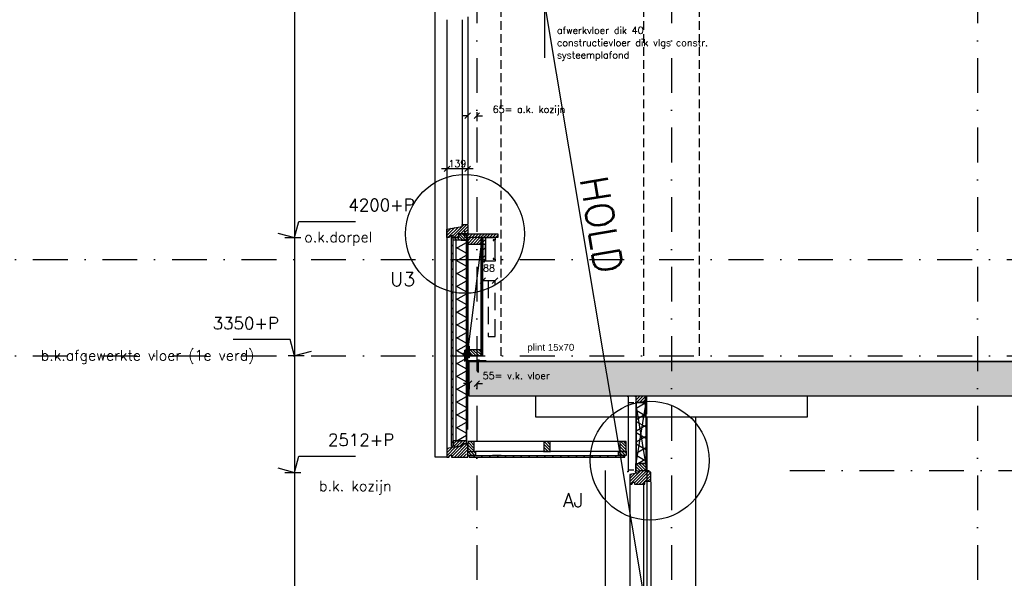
# Model space of a CAD drawing. Extents: x 0 to 317513, y 0 to 193913.
# Tile 11 of 105: x 164736 to 171814, y 152400 to 156416. Entities that reach past the tile are written whole.
import ezdxf

# ---------------------------------------------------------------- set-up
doc = ezdxf.new("R2010")
doc.units = 0
doc.header["$LTSCALE"] = 20
doc.header["$MEASUREMENT"] = 0
doc.header["$PDSIZE"] = -1
for name, pattern in [('DASHDOT', [25, 12.5, -6.25, 0, -6.25]), ('DD1', [2.66667, 1.66667, -0.5, 0, -0.5]), ('HIDDEN', [9.375, 6.25, -3.125]), ('HIDDEN2', [4.6875, 3.125, -1.5625])]:
    doc.linetypes.add(name, pattern=pattern)
doc.layers.get('0').update_dxf_attribs({"linetype": 'CONTINUOUS'})
doc.layers.get('DEFPOINTS').update_dxf_attribs({"linetype": 'CONTINUOUS'})
for name, color, linetype in [('25', 7, 'CONTINUOUS'), ('_DETAILNUMMERS', 4, 'CONTINUOUS'), ('_DETAILNUMMERSTEKST', 4, 'CONTINUOUS'), ('A--01A1_ACEER', 1, 'CONTINUOUS'), ('A--A21--_F-23-', 9, 'CONTINUOUS'), ('A--A23--_F--3-', 9, 'CONTINUOUS'), ('A--A25--_F--3-', 9, 'CONTINUOUS'), ('A--A35--_F--3-', 9, 'CONTINUOUS'), ('A--A42--_F--3-', 9, 'CONTINUOUS'), ('A--A42--_F-23-', 9, 'CONTINUOUS'), ('A--L$7A-_STRAMIEN', 1, 'DASHDOT'), ('A--L13D3_VLOEREN', 3, 'CONTINUOUS'), ('A--L21--', 3, 'CONTINUOUS'), ('A--L21--_F--3-', 7, 'CONTINUOUS'), ('A--L21--_F-23-', 4, 'CONTINUOUS'), ('A--L22--', 3, 'CONTINUOUS'), ('A--L22DC4_BINNENWAND', 4, 'HIDDEN'), ('A--L23--', 7, 'CONTINUOUS'), ('A--L23--_F--3-', 7, 'CONTINUOUS'), ('A--L25--', 7, 'CONTINUOUS'), ('A--L25--_F-23-', 7, 'CONTINUOUS'), ('A--L28D1_KONSTRUKTIES', 1, 'CONTINUOUS'), ('A--L28DC1_KONSTRUKTIES', 1, 'HIDDEN2'), ('A--L30--', 7, 'CONTINUOUS'), ('A--L30--_F123-', 7, 'CONTINUOUS'), ('A--L31--', 2, 'CONTINUOUS'), ('A--L31--_F--3-', 7, 'CONTINUOUS'), ('A--L31--_F123--A1-BINNENKOZ', 1, 'CONTINUOUS'), ('A--L31A1_BUITENKOZIJN', 1, 'CONTINUOUS'), ('A--L31D1_BUITENKOZIJN', 1, 'CONTINUOUS'), ('A--L35--', 7, 'CONTINUOUS'), ('A--L35--_F-23-', 7, 'CONTINUOUS'), ('A--L351-_F-23-', 7, 'CONTINUOUS'), ('A--L42--', 7, 'CONTINUOUS'), ('A--L42--_F--3-', 7, 'CONTINUOUS'), ('A--L42--_F-23-', 7, 'CONTINUOUS'), ('A--M$1A-_F123-', 1, 'CONTINUOUS'), ('A--M01A1_MAATVOERING', 1, 'CONTINUOUS'), ('A--M01B1_HOOGTE_MAATV', 1, 'CONTINUOUS'), ('A--T$1A-_F123_20', 1, 'CONTINUOUS'), ('A--T01A-25_TEKST', 2, 'CONTINUOUS'), ('A--T01B2_HOOGTE_MAATV', 2, 'CONTINUOUS'), ('A--T01B3_HOOGTE_MAATV', 3, 'CONTINUOUS'), ('A--T1$A-_F123-_0_18MM', 1, 'CONTINUOUS'), ('STRAMIEN', 8, 'DD1'), ('X--LR---_CP', 7, 'CONTINUOUS')]:
    doc.layers.add(name, color=color, linetype=linetype)
doc.styles.add('ALFA-0_18', font='ROMANS.shx')
doc.styles.add('ALFA-0_25', font='ROMANS')
doc.styles.add('EB2', font='ARIAL.TTF')
doc.styles.add('HIEMSTRA', font='romans.shx')
doc.styles.add('HOOGTEXT', font='ROMANS.shx', dxfattribs={"height": 2.5})
doc.dimstyles.new('STANDARD$0', dxfattribs={"dimscale": 50, "dimtxt": 2.5, "dimasz": 2, "dimexe": 2, "dimexo": 0, "dimgap": 2, "dimtad": 1, "dimdec": 0, "dimzin": 0, "dimdsep": 46, "dimtxsty": 'ALFA-0_25', "dimblk1": 'OBLIQUE', "dimblk2": 'OBLIQUE', "dimsah": 1, "dimcen": -3, "dimdle": 2, "dimclrd": 1, "dimclre": 1, "dimclrt": 2, "dimadec": 0, "dimazin": 0, "dimtfac": 0.666667, "dimtofl": 0, "dimtmove": 2, "dimatfit": 3, "dimldrblk": 'OBLIQUE', "dimfxl": 0, "dimtvp": 0.833333, "dimtolj": 1, "dimtzin": 0, "dimarcsym": 0})
pattern_1 = [(45, (0, 0), (-10.6066, 10.6066), [])]

# ---------------------------------------------------------------- blocks, each defined once
blk = doc.blocks.new('*U818')
at = {"layer": 'A--L23--_F--3-', "color": 2, "linetype": 'Continuous'}
blk.add_lwpolyline([(0, 0), (0, -20), (-16133.2, -20), (-16133.2, 0)], dxfattribs=at)
blk = doc.blocks.new('Q031612-')
at = {"layer": 'A--L35--_F-23-', "color": 1, "linetype": 'Continuous'}
for points in [[(0, 0), (0, 11), (-4.5, 11), (-5, 10.5), (-5, -10.5), (-4.5, -11), (0, -11), (0, -4.7), (-4.5, -4.7), (0, -4.7), (0, -11), (-4.5, -11), (-5, -10.5), (-5, -4.2), (-4.5, -4.7), (-5, -5.2)], [(-5, 4.4), (-4.5, 4.9), (-5, 5.4)], [(-4.5, 4.9), (0, 4.9), (0, -4.7)], [(34, 4.5), (32.9, -4.4)], [(33, 4.5), (33, -4.4)], [(35.6, 4.5), (34.5, -4.4)], [(37.1, 4.5), (36, -4.4)], [(38.6, 4.5), (37.5, -4.4)], [(40.1, 4.5), (39, -4.4)], [(41.6, 4.5), (40.5, -4.4)], [(43.1, 4.5), (42, -4.4)], [(44.6, 4.5), (43.5, -4.4)], [(46.1, 4.5), (45, -4.4)], [(47.6, 4.5), (46.5, -4.4)], [(49.2, 4.5), (48.1, -4.4)], [(50.7, 4.5), (49.6, -4.4)], [(52.2, 4.5), (51.1, -4.4)], [(53.7, 4.5), (52.6, -4.4)], [(55.2, 4.5), (54.1, -4.4)], [(56.7, 4.5), (55.6, -4.4)], [(58.2, 4.5), (57.1, -4.4)], [(59.7, 4.5), (58.6, -4.4)], [(61.3, 4.5), (60.2, -4.4)], [(62.8, 4.5), (61.7, -4.4)], [(64.3, 4.5), (63.2, -4.4)], [(65.8, 4.5), (64.7, -4.4)], [(67.3, 4.5), (66.2, -4.4)], [(68.8, 4.5), (67.7, -4.4)], [(70.3, 4.5), (69.2, -4.4)], [(71.8, 4.5), (70.7, -4.4)], [(73.3, 4.5), (72.2, -4.4)], [(74.9, 4.5), (73.8, -4.4)], [(76.4, 4.5), (75.3, -4.4)], [(77.9, 4.5), (76.8, -4.4)], [(79.4, 4.5), (78.3, -4.4)], [(80, -2.8), (79.8, -4.1)]]:
    blk.add_lwpolyline(points, dxfattribs=at)
blk.add_lwpolyline([(80, 4), (79.5, 4.5), (0, 4.5), (0, -4.4), (79.5, -4.4), (80, -3.9)], close=True, dxfattribs=at)
at = {"layer": 'A--L351-_F-23-', "color": 1, "linetype": 'DASHDOT'}
blk.add_lwpolyline([(-7.9, 0), (84, 0)], dxfattribs=at)
at = {"layer": 'X--LR---_CP', "color": 1, "linetype": 'DASHDOT'}
blk.add_point((0, 0), dxfattribs=at)
blk.add_point((0, 0), dxfattribs=at)
blk.add_point((0, 0), dxfattribs=at)
blk = doc.blocks.new('Q031612A')
at = {"layer": 'A--L35--_F-23-', "color": 1, "linetype": 'Continuous'}
for points in [[(0, 0), (0, 11), (-4.5, 11), (-5, 10.5), (-5, -10.5), (-4.5, -11), (0, -11), (0, -4.7), (-4.5, -4.7), (0, -4.7), (0, -11), (-4.5, -11), (-5, -10.5), (-5, -4.2), (-4.5, -4.7), (-5, -5.2)], [(-5, 4.4), (-4.5, 4.9), (-5, 5.4)], [(-4.5, 4.9), (0, 4.9), (0, -4.7)], [(1.7, 4.5), (0.6, -4.4)], [(0.6, 4.5), (0.6, -4.4)], [(3.2, 4.5), (2.1, -4.4)], [(4.7, 4.5), (3.6, -4.4)], [(6.2, 4.5), (5.1, -4.4)], [(7.7, 4.5), (6.6, -4.4)], [(9.2, 4.5), (8.1, -4.4)], [(10.7, 4.5), (9.6, -4.4)], [(12.3, 4.5), (11.2, -4.4)], [(13.8, 4.5), (12.7, -4.4)], [(15.3, 4.5), (14.2, -4.4)], [(16.8, 4.5), (15.7, -4.4)], [(18.3, 4.5), (17.2, -4.4)], [(19.8, 4.5), (18.7, -4.4)], [(21.3, 4.5), (20.2, -4.4)], [(22.8, 4.5), (21.7, -4.4)], [(24.3, 4.5), (23.2, -4.4)], [(25.9, 4.5), (24.8, -4.4)], [(27.4, 4.5), (26.3, -4.4)], [(28.9, 4.5), (27.8, -4.4)], [(30.4, 4.5), (29.3, -4.4)], [(31.9, 4.5), (30.8, -4.4)], [(33.4, 4.5), (32.3, -4.4)], [(34.9, 4.5), (33.8, -4.4)], [(36.4, 4.5), (35.3, -4.4)], [(37.9, 4.5), (36.8, -4.4)], [(39.5, 4.5), (38.4, -4.4)], [(41, 4.5), (39.9, -4.4)], [(42.5, 4.5), (41.4, -4.4)], [(44, 4.5), (42.9, -4.4)], [(45.5, 4.5), (44.4, -4.4)], [(47, 4.5), (45.9, -4.4)], [(47.6, -2.8), (47.5, -4.1)]]:
    blk.add_lwpolyline(points, dxfattribs=at)
blk.add_lwpolyline([(47.6, 4), (47.1, 4.5), (0, 4.5), (0, -4.4), (47.1, -4.4), (47.6, -3.9)], close=True, dxfattribs=at)
at = {"layer": 'A--L351-_F-23-', "color": 1, "linetype": 'DASHDOT'}
blk.add_lwpolyline([(-7.9, 0), (51.6, 0)], dxfattribs=at)
at = {"layer": 'X--LR---_CP', "color": 1, "linetype": 'DASHDOT'}
blk.add_point((0, 0), dxfattribs=at)
blk.add_point((0, 0), dxfattribs=at)
blk.add_point((0, 0), dxfattribs=at)
blk = doc.blocks.new('*U771')
at = {"layer": 'A--A42--_F-23-', "linetype": 'Continuous'}
h = blk.add_hatch(dxfattribs=at)
h.set_pattern_fill('ALFALINE', color=256, scale=40, style=0)
h.set_pattern_definition([(45, (-167967.344, -153277.923), (-28.284271, 28.284271), [])])
h.paths.add_polyline_path([(0, 0), (0, 6), (1119, 6), (1119, 0), (1119, -6), (0, -6)])
at = {"layer": 'A--L42--_F-23-', "color": 2, "linetype": 'Continuous'}
for points in [[(0, 0), (0, 6), (1119, 6), (1119, 0)], [(0, 0), (0, -6), (1119, -6), (1119, 0)]]:
    blk.add_lwpolyline(points, dxfattribs=at)
blk = doc.blocks.new('*U770')
at = {"layer": 'A--A42--_F-23-', "linetype": 'Continuous'}
h = blk.add_hatch(dxfattribs=at)
h.set_pattern_fill('ALFALINE', color=256, scale=40, style=0)
h.set_pattern_definition([(45, (-167845.344, -153347.89), (-28.284271, 28.284271), [])])
h.paths.add_polyline_path([(0, 0), (-6, 0), (-6, 1515.5), (0, 1515.5), (6, 1515.5), (6, 0)])
at = {"layer": 'A--L42--_F-23-', "color": 2, "linetype": 'Continuous'}
for points in [[(0, 0), (-6, 0), (-6, 1515.5), (0, 1515.5)], [(0, 0), (6, 0), (6, 1515.5), (0, 1515.5)]]:
    blk.add_lwpolyline(points, dxfattribs=at)
blk = doc.blocks.new('*U769')
at = {"layer": 'A--A21--_F-23-', "linetype": 'Continuous'}
h = blk.add_hatch(dxfattribs=at)
h.set_pattern_fill('ALFAISO', color=256, scale=80, angle=270, style=0)
h.set_pattern_definition([(330, (-40, 7e-15), (40, 69.282), []), (30, (-40, 7e-15), (-40, 69.282), [])])
h.paths.add_polyline_path([(0, 0), (37.5, 0), (37.5, -1441.2), (0, -1441.2), (-37.5, -1441.2), (-37.5, 0)])
at = {"layer": 'A--L21--_F--3-', "color": 3, "linetype": 'Continuous'}
for points in [[(0, 0), (-37.5, 0), (-37.5, -1441.2), (0, -1441.2)], [(0, 0), (37.5, 0), (37.5, -1441.2), (0, -1441.2)]]:
    blk.add_lwpolyline(points, dxfattribs=at)
blk = doc.blocks.new('KOZIJN_VO')
at = {"layer": 'A--A35--_F--3-'}
h = blk.add_hatch(dxfattribs=at)
h.set_pattern_fill('ALFALINE', color=256, scale=15, style=0, pattern_type=2)
h.set_pattern_definition([(45, (480.146, -1305.231), (-10.6066, 10.6066), [])])
h.paths.add_polyline_path([(-140, 34.5), (-31, 54), (-31, 68), (10, 68), (10, 0), (0, 0), (-54.9, 0), (-54.9, -27), (-96, -27), (-96, -13), (-117, -13), (-125, -27), (-140, -27)])
h = blk.add_hatch(dxfattribs=at)
h.set_pattern_fill('ALFALINE', color=256, scale=15, angle=90, style=0)
h.set_pattern_definition([(135, (-158879.265, -100162.915), (-10.6066017, -10.6066017), [])])
h.paths.add_polyline_path([(-96, -27), (-54.9, -27), (-54.9, 0), (0, 0), (0, -46), (-54.9, -46), (-96, -46)])
at = {"layer": 'A--L31--_F--3-', "color": 2, "linetype": 'Continuous'}
for points in [[(-140, 34.5), (-31, 54), (-31, 68), (10, 68), (10, 0), (0, 0), (0, 0), (-54.9, 0), (-54.9, -27), (-96, -27), (-96, -13), (-117, -13), (-125, -27), (-140, -27)], [(-96, -27), (-54.9, -27), (-54.9, 0), (0, 0), (0, -46), (-54.9, -46), (-96, -46), (-96, -27)]]:
    blk.add_lwpolyline(points, close=True, dxfattribs=at)
at = {"layer": 'X--LR---_CP'}
blk.add_point((0, 0), dxfattribs=at)
blk = doc.blocks.new('KOZIJN_VP_LINKS')
at = {"layer": 'A--A35--_F--3-'}
h = blk.add_hatch(dxfattribs=at)
h.set_pattern_fill('ALFALINE', color=256, scale=15, style=0)
h.set_pattern_definition([(45, (-152589.265, -93292.88), (-10.6066017, 10.6066017), [])])
h.paths.add_polyline_path([(-105, 59.5), (-150, 51.5), (-150, -10), (-135, -10), (-127, 4), (-105, 4)])
h.paths.add_polyline_path([(-35, 85), (-41, 85), (-41, 71), (-105, 59.5), (-105, 4), (-117, 4), (-117, -10), (-35, -10)])
h.paths.add_polyline_path([(0, 85), (-25.1, 85), (-25.1, -10), (-25, -10), (-10, -10), (-10, 20), (0, 20)])
h.paths.add_polyline_path([(-25.1, 85), (-35, 85), (-35, -10), (-25.1, -10)])
h = blk.add_hatch(dxfattribs=at)
h.set_pattern_fill('ALFALINE', color=256, scale=15, style=0, pattern_type=2)
h.set_pattern_definition([(45, (-7567.6, -5677.841), (-10.606602, 10.606602), [])])
h.paths.add_polyline_path([(-106, 107.2), (-106, 76.2), (-96, 76.2), (-96, 61.1), (-41, 71), (-41, 85), (-10, 85), (-10, 107.2), (-106, 107.2), (-106, 76.6)])
at = {"layer": 'A--L31--_F--3-', "color": 2, "linetype": 'Continuous'}
for points in [[(-41, 85), (-41, 71), (-150, 51.5), (-150, -10), (-135, -10), (-127, 4), (-117, 4), (-117, -10), (-10, -10), (0, -10), (0, 20), (0, 85)], [(-106, 107.2), (-106, 76.2), (-96, 76.2), (-96, 61.1), (-41, 71), (-41, 85), (-10, 85), (-10, 107.2), (-106, 107.2), (-106, 76.6)]]:
    blk.add_lwpolyline(points, close=True, dxfattribs=at)
at = {"layer": 'X--LR---_CP'}
blk.add_point((0, 0), dxfattribs=at)
blk = doc.blocks.new('*U768')
at = {"layer": 'A--L30--_F123-', "color": 1, "linetype": 'Continuous'}
blk.add_lwpolyline([(0, 0), (-5, 0), (-5, 1482.4), (0, 1482.4)], dxfattribs=at)
blk.add_lwpolyline([(0, 0), (-5, 0), (-5, 1482.4), (0, 1482.4)], dxfattribs=at)
blk = doc.blocks.new('Q020279-')
at = {"layer": 'A--A25--_F--3-'}
h = blk.add_hatch(dxfattribs=at)
h.set_pattern_fill('ALFALINE', color=256, scale=15, style=0, pattern_type=2)
h.set_pattern_definition(pattern_1)
h.paths.add_polyline_path([(0, 0), (0, 71), (46, 71), (46, 0)])
at = {"layer": 'A--L25--_F-23-', "color": 2, "linetype": 'Continuous'}
blk.add_lwpolyline([(0, 0), (0, 71), (46, 71), (46, 0)], close=True, dxfattribs=at)
at = {"layer": 'X--LR---_CP'}
for p in [(0, 0), (0, 0), (46, 0)]:
    blk.add_point(p, dxfattribs=at)
blk = doc.blocks.new('KOZIJN_VP')
at = {"layer": 'A--A35--_F--3-'}
h = blk.add_hatch(dxfattribs=at)
h.set_pattern_fill('ALFALINE', color=256, scale=15, style=0, pattern_type=2)
h.set_pattern_definition([(45, (447.39, -368.997), (-10.6066, 10.6066), [])])
h.paths.add_polyline_path([(-102, -95), (-26, -95), (-26, -74), (15, -74), (15, -10), (5, -10), (5, 0), (-71, 0), (-71, -14), (-135, -25.4), (-135, -95), (-120, -95), (-112, -81), (-102, -81)])
h = blk.add_hatch(dxfattribs=at)
h.set_pattern_fill('ALFALINE', color=256, scale=15, angle=90, style=0, pattern_type=2)
h.set_pattern_definition([(135, (447.376, -368.997), (-10.6066, -10.6066), [])])
h.paths.add_polyline_path([(-91, 53.4), (-20, 53.4), (-20, 0), (-71, 0), (-71, -14), (-91, -17.6)])
at = {"layer": 'A--L31--_F--3-', "color": 2, "linetype": 'Continuous'}
for points in [[(-102, -95), (-26, -95), (-26, -74), (15, -74), (15, -10), (5, -10), (5, 0), (-71, 0), (-71, -14), (-135, -25.4), (-135, -95), (-120, -95), (-112, -81), (-102, -81)], [(-91, 53.4), (-20, 53.4), (-20, 0), (-71, 0), (-71, -14), (-91, -17.6), (-91, 53.4)]]:
    blk.add_lwpolyline(points, close=True, dxfattribs=at)
at = {"layer": 'X--LR---_CP', "color": 1}
blk.add_point((0, 0), dxfattribs=at)
blk = doc.blocks.new('*U767')
at = {"layer": 'A--L30--_F123-', "color": 1, "linetype": 'Continuous'}
blk.add_lwpolyline([(0, 0), (7.5, 0), (7.5, -544.1), (0, -544.1)], dxfattribs=at)
blk.add_lwpolyline([(0, 0), (7.5, 0), (7.5, -544.1), (0, -544.1)], dxfattribs=at)
blk = doc.blocks.new('*U766')
at = {"layer": 'A--A21--_F-23-', "linetype": 'Continuous'}
h = blk.add_hatch(dxfattribs=at)
h.set_pattern_fill('ALFAISO', color=256, scale=70, angle=270, style=0)
h.set_pattern_definition([(330, (-35, 6e-15), (35, 60.622), []), (30, (-35, 6e-15), (-35, 60.622), [])])
h.paths.add_polyline_path([(0, 0), (35, 0), (35, -437.1), (0, -437.1), (-35, -437.1), (-35, 0)])
at = {"layer": 'A--L21--_F--3-', "color": 3, "linetype": 'Continuous'}
for points in [[(0, 0), (-35, 0), (-35, -437.1), (0, -437.1)], [(0, 0), (35, 0), (35, -437.1), (0, -437.1)]]:
    blk.add_lwpolyline(points, dxfattribs=at)
blk = doc.blocks.new('*U765')
at = {"layer": 'A--L30--_F123-', "color": 1, "linetype": 'Continuous'}
blk.add_lwpolyline([(0, 0), (7.5, 0), (7.5, -544.4), (0, -544.4)], dxfattribs=at)
blk.add_lwpolyline([(0, 0), (7.5, 0), (7.5, -544.4), (0, -544.4)], dxfattribs=at)
blk = doc.blocks.new('*U761')
at = {"layer": 'A--A42--_F--3-', "linetype": 'Continuous'}
h = blk.add_hatch(dxfattribs=at)
h.set_pattern_fill('ALFALINE', color=256, scale=40, angle=45, style=0)
h.set_pattern_definition([(90, (-168059.593, -153999.32), (-40, 7e-15), [])])
h.paths.add_polyline_path([(0, 0), (-6.2, 0), (-6.2, 850), (0, 850), (6.2, 850), (6.2, 0)])
at = {"layer": 'A--L42--_F--3-', "color": 3, "linetype": 'Continuous'}
for points in [[(0, 0), (-6.2, 0), (-6.2, 850), (0, 850)], [(0, 0), (-6.2, 0), (-6.2, 850), (0, 850)], [(0, 0), (-6.2, 0), (-6.2, 850), (0, 850)], [(0, 0), (6.2, 0), (6.2, 850), (0, 850)]]:
    blk.add_lwpolyline(points, dxfattribs=at)
blk = doc.blocks.new('*U760')
at = {"layer": 'A--A42--_F-23-', "linetype": 'Continuous'}
h = blk.add_hatch(dxfattribs=at)
h.set_pattern_fill('ALFALINE', color=256, scale=40, style=0)
h.set_pattern_definition([(45, (-168074.843, -154849.323), (-28.284271, 28.284271), [])])
h.paths.add_polyline_path([(0, 0), (9, 0), (9, -170), (0, -170), (-9, -170), (-9, 0)])
at = {"layer": 'A--L42--_F-23-', "color": 2, "linetype": 'Continuous'}
for points in [[(0, 0), (-9, 0), (-9, -170), (0, -170)], [(0, 0), (9, 0), (9, -170), (0, -170)]]:
    blk.add_lwpolyline(points, dxfattribs=at)
blk = doc.blocks.new('KABELGOOT')
at = {"layer": 'A--L22DC4_BINNENWAND'}
for points in [[(60, -150), (55, -150), (55, -155), (70, -155), (70, -170), (0, -170), (0, 0), (70, 0), (70, -15), (55, -15), (55, -20), (60, -20)], [(60, -152.5), (70, -152.5), (70, -55), (70, -17.5), (60, -17.5)]]:
    blk.add_lwpolyline(points, dxfattribs=at)
at = {"layer": 'X--LR---_CP'}
blk.add_point((0, 0), dxfattribs=at)
blk = doc.blocks.new('_OBLIQUE')
at = {"color": 0, "linetype": 'ByBlock'}
blk.add_line((-0.5, -0.5), (0.5, 0.5), dxfattribs=at)
blk = doc.blocks.new('*D507')
at = {"layer": 'A--M$1A-_F123-', "color": 1, "lineweight": -2}
blk.add_line((168153.8, 154539.3), (168065.8, 154539.3), dxfattribs=at)
at = {"layer": 'DEFPOINTS', "color": 0}
for p in [(168065.8, 154539.3), (168065.8, 154539.3), (168153.8, 154539.3)]:
    blk.add_point(p, dxfattribs=at)
at = {"layer": 'A--M$1A-_F123-', "color": 1, "lineweight": -2, "xscale": 40, "yscale": 40, "zscale": 40, "rotation": 180}
blk.add_blockref('_OBLIQUE', (168065.8, 154539.3), dxfattribs=at)
at = {"layer": 'A--M$1A-_F123-', "color": 1, "lineweight": -2, "xscale": 40, "yscale": 40, "zscale": 40}
blk.add_blockref('_OBLIQUE', (168153.8, 154539.3), dxfattribs=at)
at = {"layer": 'A--M$1A-_F123-', "color": 2, "insert": (168109.8, 154629.9), "char_height": 50, "attachment_point": 5, "style": 'ALFA-0_25'}
blk.add_mtext('\\A1;88', dxfattribs=at)
blk = doc.blocks.new('Q020283-')
at = {"layer": 'A--A25--_F--3-'}
h = blk.add_hatch(dxfattribs=at)
h.set_pattern_fill('ALFALINE', color=256, scale=15, style=0, pattern_type=2)
h.set_pattern_definition(pattern_1)
h.paths.add_polyline_path([(0, 0), (0, 96), (46, 96), (46, 0)])
at = {"layer": 'A--L25--_F-23-', "color": 2, "linetype": 'Continuous'}
blk.add_lwpolyline([(0, 0), (0, 96), (46, 96), (46, 0)], close=True, dxfattribs=at)
at = {"layer": 'X--LR---_CP'}
for p in [(0, 0), (0, 0), (46, 0)]:
    blk.add_point(p, dxfattribs=at)
blk = doc.blocks.new('HOOGTEP')
at = {"layer": 'A--M01A1_MAATVOERING'}
for p, q in [((0, 0), (0.62, 2.33)), ((0.62, 2.33), (8.79, 2.33)), ((-2.41, 0.65), (0, 0))]:
    blk.add_line(p, q, dxfattribs=at)
at = {"layer": 'A--M01B1_HOOGTE_MAATV'}
blk.add_line((-1.38, 0), (0.91, 0), dxfattribs=at)
at = {"layer": 'A--T01B2_HOOGTE_MAATV', "style": 'HOOGTEXT', "flags": 4}
blk.add_attdef('TEKST', (1.84, -0.67), '', height=1.5, dxfattribs=at)
at = {"layer": 'A--T01B3_HOOGTE_MAATV', "style": 'HOOGTEXT', "flags": 4}
blk.add_attdef('HOOGTE', (1.67, 3.82), '', height=1.75, dxfattribs=at)
blk = doc.blocks.new('*D468')
at = {"layer": 'A--M$1A-_F123-', "color": 1, "lineweight": -2}
for p, q in [((167967.4, 153799.9), (167927.4, 153799.9)), ((167967.4, 153802.7), (167967.4, 153759.9)), ((168022.3, 153802.7), (168022.3, 153759.9)), ((168022.3, 153799.9), (168062.3, 153799.9))]:
    blk.add_line(p, q, dxfattribs=at)
at = {"layer": 'DEFPOINTS', "color": 0}
for p in [(167967.4, 153802.7), (167967.4, 153799.9), (168022.3, 153802.7)]:
    blk.add_point(p, dxfattribs=at)
at = {"layer": 'A--M$1A-_F123-', "color": 1, "lineweight": -2, "xscale": 40, "yscale": 40, "zscale": 40}
blk.add_blockref('_OBLIQUE', (167967.4, 153799.9), dxfattribs=at)
at = {"layer": 'A--M$1A-_F123-', "color": 1, "lineweight": -2, "xscale": 40, "yscale": 40, "zscale": 40, "rotation": 180}
blk.add_blockref('_OBLIQUE', (168022.3, 153799.9), dxfattribs=at)
at = {"layer": 'A--M$1A-_F123-', "color": 2, "insert": (168305.3, 153856.3), "char_height": 50, "attachment_point": 5, "style": 'ALFA-0_25'}
blk.add_mtext('\\A1;55= v.k. vloer', dxfattribs=at)
blk = doc.blocks.new('*D469')
at = {"layer": 'A--M$1A-_F123-', "color": 1, "lineweight": -2}
for p, q in [((167957.3, 155725.7), (167917.3, 155725.7)), ((167957.3, 155750.7), (167957.3, 155685.7)), ((168022.3, 155750.7), (168022.3, 155685.7)), ((168022.3, 155725.7), (168062.3, 155725.7))]:
    blk.add_line(p, q, dxfattribs=at)
at = {"layer": 'DEFPOINTS', "color": 0}
for p in [(167957.3, 155750.7), (167957.3, 155725.7), (168022.3, 155750.7)]:
    blk.add_point(p, dxfattribs=at)
at = {"layer": 'A--M$1A-_F123-', "color": 1, "lineweight": -2, "xscale": 40, "yscale": 40, "zscale": 40}
blk.add_blockref('_OBLIQUE', (167957.3, 155725.7), dxfattribs=at)
at = {"layer": 'A--M$1A-_F123-', "color": 1, "lineweight": -2, "xscale": 40, "yscale": 40, "zscale": 40, "rotation": 180}
blk.add_blockref('_OBLIQUE', (168022.3, 155725.7), dxfattribs=at)
at = {"layer": 'A--M$1A-_F123-', "color": 2, "insert": (168397.8, 155762.7), "char_height": 50, "attachment_point": 5, "style": 'ALFA-0_25'}
blk.add_mtext('\\A1;65= a.k. kozijn', dxfattribs=at)
blk = doc.blocks.new('*D471')
at = {"layer": 'A--M$1A-_F123-', "color": 1, "lineweight": -2}
for p, q in [((167807.3, 155369.1), (167807.3, 155304.1)), ((167957.3, 155369.1), (167957.3, 155304.1)), ((167997.3, 155344.1), (167767.3, 155344.1))]:
    blk.add_line(p, q, dxfattribs=at)
at = {"layer": 'DEFPOINTS', "color": 0}
for p in [(167807.3, 155369.1), (167957.3, 155369.1), (167807.3, 155344.1)]:
    blk.add_point(p, dxfattribs=at)
at = {"layer": 'A--M$1A-_F123-', "color": 1, "lineweight": -2, "xscale": 40, "yscale": 40, "zscale": 40, "rotation": 180}
blk.add_blockref('_OBLIQUE', (167807.3, 155344.1), dxfattribs=at)
at = {"layer": 'A--M$1A-_F123-', "color": 1, "lineweight": -2, "xscale": 40, "yscale": 40, "zscale": 40}
blk.add_blockref('_OBLIQUE', (167957.3, 155344.1), dxfattribs=at)
at = {"layer": 'A--M$1A-_F123-', "color": 2, "insert": (167882.4, 155381), "char_height": 50, "attachment_point": 5, "style": 'ALFA-0_25'}
blk.add_mtext('\\A1;139', dxfattribs=at)

msp = doc.modelspace()

# ---------------------------------------------------------------- hatches: boundary and pattern name
at = {"layer": 'A--A23--_F--3-'}
h = msp.add_hatch(dxfattribs=at)
h.set_pattern_fill('ALFABET', color=256, scale=40, angle=1, style=0, pattern_type=2)
h.set_pattern_definition([(134, (397244.69, 58203.42), (172.64155, 166.718), []), (129, (397244.69, 58203.42), (-287.29845, -20.08986), [30, -330]), (184, (397244.7, 58203.42), (60.7431, 299.8624), [24, -264]), (78.5486, (397220.74, 58201.75), (-226.55556, 279.77237), [25.49608, -280.45684]), (132.8158, (397246.1, 58283.4), (-427.9869, -58.74715), [45, -495]), (82.3644, (397210.4, 58278.5), (-367.00786, 396.11265), [38.2441, -420.6852]), (187.8158, (397246.1, 58283.4), (-367.00755, 396.1129), [36, -396]), (158, (397205.74, 58264.11), (-241.53712, -156.85604), [30, -330]), (213, (397205.74, 58264.1), (-92.24906, 291.7144), [24, -264]), (107.5486, (397185.6, 58251.04), (-333.7863, 134.8581), [25.49608, -280.45684]), (141.5, (397244.69, 58203.42), (-2.53928, 133.22215), [0, -260.8, 0, -268, 0, -265]), (171.5, (397244.69, 58203.42), (-102.458415, 159.577135), [0, -152.8, 0, -254.8, 0, -101]), (211.5, (397333.87, 58201.87), (-213.653908, -5.29398), [0, -100, 0, -312, 0, -414]), (221.5, (397373.87, 58201.17), (-232.54011, 44.1071), [0, -130, 0, -207.2, 0, -294]), (221.5, (397373.87, 58201.17), (-232.54011, 44.1071), [0, -130, 0, -207.2, 0, -294])])
h.paths.add_polyline_path([(176022.3, 153709.3), (167967.3, 153709.3), (167967.4, 153959.3), (176022.3, 153959.3)])
at = {"layer": 'A--A35--_F--3-'}
h = msp.add_hatch(dxfattribs=at)
h.set_pattern_fill('ALFALINE', color=256, scale=15, style=0)
h.set_pattern_definition([(45, (15378.078, 61468.423), (-10.6066017, 10.6066017), [])])
h.paths.add_polyline_path([(168117.3, 154876.3), (167937.3, 154876.3), (167937.3, 154849.3), (168117.3, 154849.3)])
h.paths.add_polyline_path([(168173.8, 154876.3), (168117.3, 154876.3), (168117.3, 154849.3), (168173.8, 154849.3)])
h = msp.add_hatch(dxfattribs=at)
h.set_pattern_fill('ALFALINE', color=256, scale=15, style=0, pattern_type=2)
h.set_pattern_definition([(135, (397091.3, 58203.424), (10.6066017, 10.6066017), [])])
h.paths.add_polyline_path([(168013.3, 153283.9), (167957.3, 153283.9), (167957.3, 153311.9), (168013.3, 153311.9)])
h = msp.add_hatch(dxfattribs=at)
h.set_pattern_fill('ALFALINE', color=256, scale=15, style=0, pattern_type=2)
h.set_pattern_definition([(135, (398174.286, 58203.424), (10.6066017, 10.6066017), [])])
h.paths.add_polyline_path([(169096.3, 153283.9), (169040.3, 153283.9), (169040.3, 153311.9), (169096.3, 153311.9)])

# ---------------------------------------------------------------- linework, layer by layer
msp.add_line((167957.3, 153469.3), (167957.3, 153518.1))
at = {"layer": '_DETAILNUMMERS'}
for centre in [(167937.3, 154876.3), (169265.2, 153246.1)]:
    msp.add_circle(centre, 427.3, dxfattribs=at)
at = {"layer": 'A--01A1_ACEER', "color": 5}
msp.add_line((169722.3, 149299.3), (167713.9, 161293.7), dxfattribs=at)
at = {"layer": 'A--01A1_ACEER'}
for p, q in [((167957.3, 153499.5), (167957.3, 154421.1)), ((169050.3, 153382.9), (168003.3, 153382.9)), ((169096.3, 153311.9), (168013.3, 153311.9)), ((168197.6, 153283.9), (168135.7, 153283.9)), ((168947.2, 149654.9), (168947.2, 153174.3))]:
    msp.add_line(p, q, dxfattribs=at)
at = {"layer": 'A--L$7A-_STRAMIEN', "linetype": 'Continuous'}
msp.add_line((166711.5, 165981.1), (166711.5, 149122.4), dxfattribs=at)
at = {"layer": 'A--L13D3_VLOEREN'}
for p, q in [((167936.3, 153959.3), (167936.3, 154039.3)), ((167940.3, 154039.3), (167936.3, 154039.3)), ((167940.3, 153963.3), (167940.3, 154039.3)), ((168088.4, 153963.3), (167940.9, 153963.3)), ((168088.4, 153959.3), (168088.4, 153963.3))]:
    msp.add_line(p, q, dxfattribs=at)
msp.add_lwpolyline([(167964.3, 153985.3), (167964.3, 154053.7), (167951.3, 154066.7), (167951.3, 154136.7), (167955.3, 154136.7), (167955.3, 154068.3), (167968.3, 154055.3), (167968.3, 153985.3)], close=True, dxfattribs=at)
at = {"layer": 'A--L21--_F-23-', "linetype": 'Continuous'}
msp.add_lwpolyline([(176022.3, 153709.3), (167967.3, 153709.3), (167967.4, 153959.3), (176022.3, 153959.3)], close=True, dxfattribs=at)
at = {"layer": 'A--L22DC4_BINNENWAND'}
msp.add_lwpolyline([(168153.8, 154539.3), (168103.8, 154539.3), (168103.8, 154139.3), (168153.8, 154139.3)], close=True, dxfattribs=at)
at = {"layer": 'A--L23--'}
msp.add_lwpolyline([(167967.3, 153999.3), (167957.3, 153999.3), (167957.3, 154069.3), (167967.3, 154069.3)], close=True, dxfattribs=at)
at = {"layer": 'A--L28D1_KONSTRUKTIES'}
for p, q in [((169232.2, 153709.3), (169232.2, 153580.8)), ((169242.2, 153709.3), (169242.2, 153580.8)), ((169247.3, 150743.6), (169247.3, 153559.3)), ((169597.3, 150649.3), (169597.3, 153559.3))]:
    msp.add_line(p, q, dxfattribs=at)
msp.add_lwpolyline([(170397.3, 153709.3), (170397.3, 153559.3), (168447.3, 153559.3), (168447.3, 153709.3)], dxfattribs=at)
at = {"layer": 'A--L28DC1_KONSTRUKTIES'}
for p, q in [((168197.3, 153999.3), (168197.3, 157059.3)), ((169222.3, 153999.3), (169222.3, 157059.3)), ((169622.3, 153999.3), (169622.3, 157059.3))]:
    msp.add_line(p, q, dxfattribs=at)
at = {"layer": 'A--L31--'}
for p, q in [((169122.3, 153081), (169122.3, 150666.4)), ((169221.3, 153081), (169221.3, 150729.4)), ((169272.3, 153092.5), (169272.3, 150666.4))]:
    msp.add_line(p, q, dxfattribs=at)
for points in [[(168013.3, 153283.9), (167957.3, 153283.9), (167957.3, 153311.9), (168013.3, 153311.9)], [(169096.3, 153283.9), (169040.3, 153283.9), (169040.3, 153311.9), (169096.3, 153311.9)]]:
    msp.add_lwpolyline(points, close=True, dxfattribs=at)
at = {"layer": 'A--L31--_F--3-', "color": 2, "linetype": 'Continuous'}
msp.add_lwpolyline([(167937.3, 154876.3), (168173.8, 154876.3), (168173.8, 154849.3), (167937.3, 154849.3)], close=True, dxfattribs=at)
at = {"layer": 'A--L31--_F123--A1-BINNENKOZ'}
for p, q in [((167722.3, 153271.9), (167722.3, 161244)), ((167807.3, 153271.9), (167722.3, 153271.9))]:
    msp.add_line(p, q, dxfattribs=at)
at = {"layer": 'A--L31A1_BUITENKOZIJN'}
for p, q in [((167957.3, 156436.8), (167957.3, 154948.4)), ((167916.3, 156415.8), (167916.3, 154939.3))]:
    msp.add_line(p, q, dxfattribs=at)
msp.add_lwpolyline([(167807.3, 156415.8), (167807.3, 153333.3)], dxfattribs=at)
at = {"layer": 'A--L31D1_BUITENKOZIJN'}
for p, q in [((168053.3, 154803.3), (167957.3, 154045.3)), ((167957.3, 154803.3), (167957.3, 154045.3)), ((168053.3, 154803.3), (168053.3, 154045.3)), ((169111.3, 153709.7), (169111.3, 153178.2)), ((169151.3, 153662.7), (169111.3, 153662.7)), ((169237.3, 153226.3), (169166.3, 153663.3)), ((169237.3, 153663.3), (169166.3, 153226.3)), ((169151.3, 153178.2), (169111.3, 153178.2)), ((169151.3, 153178.2), (169111.3, 153178.2))]:
    msp.add_line(p, q, dxfattribs=at)
at = {"layer": 'A--T01A-25_TEKST'}
msp.add_line((168512.1, 156142.9), (168512.1, 157245.8), dxfattribs=at)
at = {"layer": 'STRAMIEN', "linetype": 'DASHDOT'}
for p, q in [((168022.3, 168142.5), (168022.3, 148770)), ((169422.3, 168142.5), (169422.3, 148770)), ((171622.3, 168142.5), (171622.3, 148770)), ((150828.6, 154692.5), (241970.6, 154692.5)), ((150828.6, 153999.3), (241970.6, 153999.3)), ((170273.1, 153174.3), (241970.6, 153174.3))]:
    msp.add_line(p, q, dxfattribs=at)
at = {"layer": 'X--LR---_CP'}
for p in [(167937.3, 154892.4), (167937.3, 154892.4), (167937.3, 154892.4), (167937.3, 154892.4), (168065.8, 154803.3), (168065.8, 154803.3), (168075.7, 154803.3), (168065.8, 154676.3), (168065.8, 154676.3), (168075.7, 154676.3)]:
    msp.add_point(p, dxfattribs=at)

# ---------------------------------------------------------------- block references
ref = msp.add_blockref('HOOGTEP', (166711.5, 154849.3, 0), dxfattribs=dict(xscale=50, yscale=50, zscale=50))
ref.add_attrib('TEKST', 'o.k.dorpel', (166782.1, 154815.8, 0), dxfattribs={"layer": 'A--T01B2_HOOGTE_MAATV', "height": 75, "style": 'HOOGTEXT', "flags": 4})
ref.add_attrib('HOOGTE', '4200+P', (167099.3, 155040.3, 0), dxfattribs={"layer": 'A--T01B3_HOOGTE_MAATV', "height": 87.5, "style": 'HOOGTEXT', "flags": 4})
at = {"color": 3}
ref = msp.add_blockref('HOOGTEP', (166711.5, 153999.3), dxfattribs=dict(at, xscale=-50, yscale=50, zscale=50))
ref.add_attrib('TEKST', 'b.k.afgewerkte vloer (1e verd)', (164887.4, 153965.8), dxfattribs={"layer": 'A--T01B2_HOOGTE_MAATV', "height": 75, "style": 'HOOGTEXT', "flags": 4})
ref.add_attrib('HOOGTE', '3350+P', (166123.7, 154190.3), dxfattribs={"layer": 'A--T01B3_HOOGTE_MAATV', "height": 87.5, "style": 'HOOGTEXT', "flags": 4})
ref = msp.add_blockref('HOOGTEP', (166711.5, 153160.9), dxfattribs=dict(xscale=50, yscale=50, zscale=50))
ref.add_attrib('TEKST', 'b.k. kozijn', (166888.7, 153026.9), dxfattribs={"layer": 'A--T01B2_HOOGTE_MAATV', "height": 75, "style": 'HOOGTEXT', "flags": 4})
ref.add_attrib('HOOGTE', '2512+P', (166952.4, 153351.9), dxfattribs={"layer": 'A--T01B3_HOOGTE_MAATV', "height": 87.5, "style": 'HOOGTEXT', "flags": 4})
at = {"layer": '25', "xscale": -1, "rotation": 270}
msp.add_blockref('Q020279-', (169166.3, 153663.3), dxfattribs=at)
at = {"layer": '25', "xscale": -1}
for p in [(168003.3, 153311.9), (168549.8, 153311.9), (169096.3, 153311.9)]:
    msp.add_blockref('Q020279-', p, dxfattribs=at)
at = {"layer": 'A--L21--'}
for name, p in [('*U769', (167909.8, 154830.3)), ('*U766', (169202.3, 153663.3))]:
    msp.add_blockref(name, p, dxfattribs=at)
at = {"layer": 'A--L22--'}
msp.add_blockref('KABELGOOT', (168083.8, 154849.3), dxfattribs=at)
at = {"layer": 'A--L23--'}
msp.add_blockref('*U818', (184090.6, 153979.3), dxfattribs=at)
at = {"layer": 'A--L25--', "xscale": -1, "rotation": 90}
msp.add_blockref('Q020283-', (168053.3, 154849.3), dxfattribs=at)
at = {"layer": 'A--L25--', "rotation": 90}
msp.add_blockref('Q020283-', (168053.3, 153999.3), dxfattribs=at)
at = {"layer": 'A--L30--'}
for name, p in [('*U768', (167952.3, 153366.9)), ('*U765', (169103.8, 153709.7)), ('*U767', (169158.8, 153709.3))]:
    msp.add_blockref(name, p, dxfattribs=at)
at = {"layer": 'A--L31--'}
for name, p in [('KOZIJN_VO', (167947.3, 154876.3)), ('KOZIJN_VP_LINKS', (167957.3, 153281.9)), ('KOZIJN_VP', (169257.3, 153172.8))]:
    msp.add_blockref(name, p, dxfattribs=at)
at = {"layer": 'A--L35--'}
for name, p, rotation in [('Q031612A', (167969.3, 154012.8), 180), ('Q031612-', (168030.9, 153963.3), 270)]:
    msp.add_blockref(name, p, dxfattribs=dict(at, rotation=rotation))
at = {"layer": 'A--L42--'}
for name, p in [('*U770', (167845.3, 153347.9)), ('*U761', (168059.6, 153999.3)), ('*U760', (168074.8, 154849.3)), ('*U771', (167967.3, 153277.9))]:
    msp.add_blockref(name, p, dxfattribs=at)

# ---------------------------------------------------------------- texts
at = {"layer": '_DETAILNUMMERSTEKST', "style": 'HIEMSTRA'}
for s, p in [('U3', (167399.5, 154500.3)), ('AJ', (168642.4, 152912.4))]:
    msp.add_text(s, height=100, dxfattribs=at).set_placement(p)
at = {"layer": 'A--T$1A-_F123_20', "style": 'EB2'}
msp.add_text('plint 15x70', height=50, dxfattribs=at).set_placement((168385.2, 154035.6))
at = {"layer": 'A--T01A-25_TEKST', "style": 'HIEMSTRA'}
for s, p in [('afwerkvloer dik 40', (168597.9, 156315.1)), ('constructievloer dik vlgs constr.', (168597.9, 156225.9)), ('systeemplafond', (168597.9, 156136.7))]:
    msp.add_text(s, height=50, dxfattribs=at).set_placement(p)
at = {"layer": 'A--T1$A-_F123-_0_18MM', "color": 5, "style": 'ALFA-0_18'}
msp.add_text('HOLD', height=200, rotation=279.48261, dxfattribs=at).set_placement((168761.8, 155272.4))

# ---------------------------------------------------------------- dimensions: what is measured, and where the dimension line sits
at = {"layer": 'A--M$1A-_F123-'}
for base, p1, p2, text, picture, middle in [((167957.3, 155725.7), (168022.3, 155750.7), (167957.3, 155750.7), '<>= a.k. kozijn', '*D469', (168397.8, 155762.7)), ((167807.3, 155344.1), (167957.3, 155369.1), (167807.3, 155369.1), '139', '*D471', (167882.4, 155381)), ((167967.4, 153799.9), (168022.3, 153802.7), (167967.4, 153802.7), '<>= v.k. vloer', '*D468', (168305.3, 153856.3))]:
    dim = msp.add_linear_dim(base=base, p1=p1, p2=p2, text=text, dimstyle='STANDARD$0', override={"dimscale": 20, "dimclrt": 2, "dimtix": 0, "dimtofl": 0}, dxfattribs=at)
    dim.commit()
    dim.dimension.update_dxf_attribs({"geometry": picture, "text_midpoint": middle, "dimtype": 160})
dim = msp.add_linear_dim(base=(168065.8, 154539.3), p1=(168153.8, 154539.3), p2=(168065.8, 154539.3), dimstyle='STANDARD$0', override={"dimscale": 20, "dimexe": 0, "dimcen": 0, "dimdle": 0, "dimtfac": 0.75, "dimtvp": 1.5}, dxfattribs=at)
dim.commit()
dim.dimension.update_dxf_attribs({"geometry": '*D507', "text_midpoint": (168109.8, 154629.9), "dimtype": 160})

doc.saveas('drawing.dxf')
